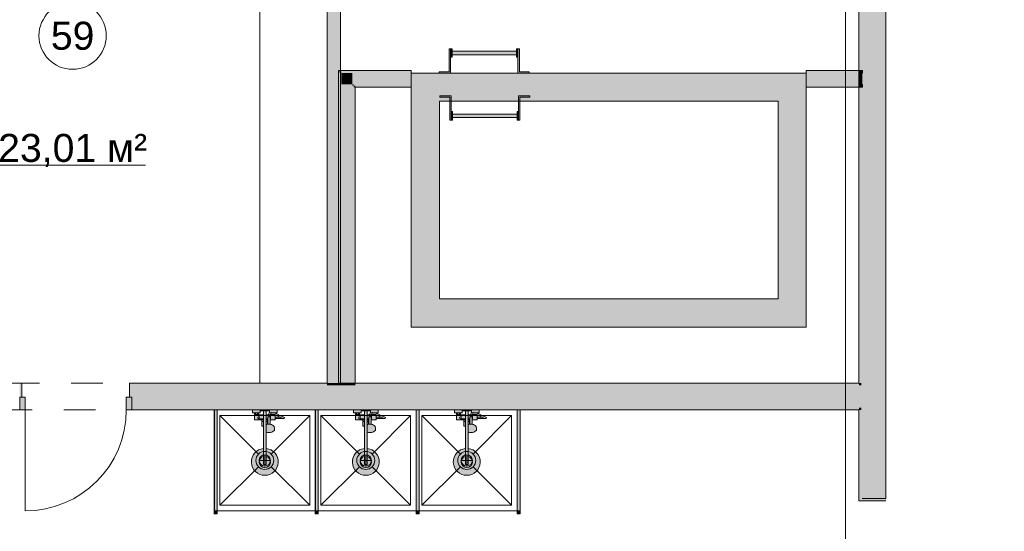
# Model space of a CAD drawing. Header units: millimetres. Extents: x -14761 to 157739, y -22400 to 107990.
# Tile 143 of 256: x 109640 to 118415, y 19858 to 24422. Entities that reach past the tile are written whole.
import ezdxf

# ---------------------------------------------------------------- set-up
doc = ezdxf.new("R2010")
doc.units = ezdxf.units.MM
doc.header["$MEASUREMENT"] = 0
doc.linetypes.add('Штриховая', pattern=[564.444447, 282.222223, -282.222223])
for name, color, linetype in [('Интерьер - конструкции мебели', 7, 'Continuous'), ('Интерьер - Оборудование', 7, 'Continuous'), ('Интерьер - Сантехника', 7, 'Continuous'), ('Конструктив - стены бассейнов жб нов', 7, 'Continuous'), ('Конструктив - Стены Блок 100 нов', 7, 'Continuous'), ('Конструктив - Стены Блок 200 нов', 7, 'Continuous'), ('Элемент Модели - Зона', 7, 'Continuous'), ('Элемент Модели - Оси', 7, 'Continuous')]:
    doc.layers.add(name, color=color, linetype=linetype)
doc.styles.add('СГЕНЕРИР_СТИЛЬ_1', font='txt')

msp = doc.modelspace()

# ---------------------------------------------------------------- hatches: boundary and pattern name
at = {"layer": 'Интерьер - Оборудование', "linetype": 'Continuous', "lineweight": 0, "true_color": 0xffffff}
for points in [[(113378.8, 23944.7), (113480.4, 23944.7), (113480.4, 24162.8), (113467.7, 24162.8), (113467.7, 23957.4), (113378.8, 23957.4)], [(113480.4, 24162.8), (113480.4, 24086.6), (113493.1, 24086.6), (113493.1, 24162.8)], [(114067.7, 24139.7), (113493.1, 24139.7), (113493.1, 24109.7), (114067.7, 24109.7)], [(114080.4, 24086.6), (114080.4, 24162.8), (114067.7, 24162.8), (114067.7, 24086.6)], [(114080.4, 23944.7), (114182, 23944.7), (114182, 23957.4), (114093.1, 23957.4), (114093.1, 24162.8), (114080.4, 24162.8)], [(113383.5, 23743.3), (113383.5, 23730.6), (113472.4, 23730.6), (113472.4, 23525.2), (113485.1, 23525.2), (113485.1, 23743.3)], [(114085.1, 23743.3), (114085.1, 23525.2), (114097.8, 23525.2), (114097.8, 23730.6), (114186.7, 23730.6), (114186.7, 23743.3)], [(113485.1, 23525.2), (113497.8, 23525.2), (113497.8, 23601.4), (113485.1, 23601.4)], [(114072.4, 23548.3), (114072.4, 23578.3), (113497.8, 23578.3), (113497.8, 23548.3)], [(114085.1, 23601.4), (114072.4, 23601.4), (114072.4, 23525.2), (114085.1, 23525.2)], [(111374.5, 20040.1), (111375, 20040.1), (111375, 20940.1), (111374.5, 20940.1)], [(111399.5, 20040.1), (111399.5, 20940.1), (111399, 20940.1), (111399, 20040.1)], [(112274.5, 20040.1), (112275, 20040.1), (112275, 20940.1), (112274.5, 20940.1)], [(112299.5, 20040.1), (112299.5, 20940.1), (112299, 20940.1), (112299, 20040.1)], [(113174.5, 20040.1), (113175, 20040.1), (113175, 20940.1), (113174.5, 20940.1)], [(113199.5, 20040.1), (113199.5, 20940.1), (113199, 20940.1), (113199, 20040.1)], [(114074.5, 20040.1), (114075, 20040.1), (114075, 20940.1), (114074.5, 20940.1)], [(114099.5, 20040.1), (114099.5, 20940.1), (114099, 20940.1), (114099, 20040.1)]]:
    msp.add_hatch(color=7, dxfattribs=at).paths.add_polyline_path(points)
at = {"layer": 'Интерьер - Оборудование', "linetype": 'Continuous', "lineweight": 0, "true_color": 0x000000}
for points in [[(111399, 20940.1), (111375, 20940.1), (111375, 20040.1), (111399, 20040.1)], [(112299, 20940.1), (112275, 20940.1), (112275, 20040.1), (112299, 20040.1)], [(113199, 20940.1), (113175, 20940.1), (113175, 20040.1), (113199, 20040.1)], [(114099, 20940.1), (114075, 20940.1), (114075, 20040.1), (114099, 20040.1)]]:
    msp.add_hatch(color=18, dxfattribs=at).paths.add_polyline_path(points)
at = {"layer": 'Интерьер - Оборудование', "linetype": 'Continuous', "lineweight": 0, "true_color": 0xe5e5e5}
h = msp.add_hatch(color=254, dxfattribs=at)
h.paths.add_polyline_path([(111812.5, 20596.5, 19.949874), (111836.5, 20596.5), (111836.5, 20743.1), (111848.6, 20740.2), (111861.5, 20739.2), (111874.5, 20740.2), (111886.5, 20743.1), (111896.9, 20747.6), (111904.8, 20753.6), (111909.8, 20760.5), (111911.5, 20767.9), (111911.5, 20778.6), (111911, 20781.7), (111909.3, 20789.1), (111907.9, 20791.8), (111903.1, 20798.5), (111901, 20800.3), (111893.8, 20805.7), (111884.3, 20809.9), (111879.2, 20811.3), (111872.5, 20812.8), (111872, 20831), (111871.8, 20852.1), (111917.5, 20852.1), (111917.5, 20863.6), (111993.5, 20863.6, 0.853753), (111995.5, 20876.3), (111982.7, 20880.5), (111963.5, 20888.8), (111936.8, 20904), (111917.5, 20910.8), (111917.5, 20914.1), (111933.5, 20914.1), (111933.5, 20940.1), (111865.5, 20940.1), (111865.5, 20916.9), (111864.9, 20916.6), (111863.9, 20915.9), (111863, 20915), (111862.3, 20913.9), (111855, 20896.1), (111836.5, 20896.1), (111836.5, 20932.1), (111864.5, 20932.1), (111864.5, 20940.1), (111784.5, 20940.1), (111784.5, 20932.1), (111812.5, 20932.1), (111812.5, 20896.1), (111774.5, 20896.1), (111774.5, 20892.1), (111763.5, 20892.1), (111763.5, 20900.1), (111767.5, 20900.1), (111767.5, 20914.1), (111783.5, 20914.1), (111783.5, 20940.1), (111715.5, 20940.1), (111715.5, 20914.1), (111731.5, 20914.1), (111731.5, 20900.1), (111735.5, 20900.1), (111735.5, 20892.1), (111731.5, 20892.1), (111731.5, 20852.1), (111799.5, 20852.1), (111799.5, 20795.1), (111800.1, 20795.1), (111801.7, 20795.1), (111804.2, 20795.1), (111807.5, 20795.1), (111811.4, 20795.1), (111812.5, 20795.1)])
h.paths.add_polyline_path([(111874.5, 20896.1), (111869, 20896.1), (111872.7, 20905.1), (111881.3, 20906.5), (111881.5, 20906.5), (111881.5, 20900.1), (111885.5, 20900.1), (111885.5, 20892.1), (111874.5, 20892.1)], flags=0)
h.paths.add_polyline_path([(111913.5, 20892.1), (111913.5, 20898.5), (111931.4, 20892.1), (111957.6, 20877.2), (111959, 20876.6), (111917.5, 20876.6), (111917.5, 20892.1)], flags=0)
h = msp.add_hatch(color=254, dxfattribs=at)
h.paths.add_polyline_path([(112712.5, 20596.5, 19.949874), (112736.5, 20596.5), (112736.5, 20743.1), (112748.6, 20740.2), (112761.5, 20739.2), (112774.5, 20740.2), (112786.5, 20743.1), (112796.9, 20747.6), (112804.8, 20753.6), (112809.8, 20760.5), (112811.5, 20767.9), (112811.5, 20778.6), (112811, 20781.7), (112809.3, 20789.1), (112807.9, 20791.8), (112803.1, 20798.5), (112801, 20800.3), (112793.8, 20805.7), (112784.3, 20809.9), (112779.2, 20811.3), (112772.5, 20812.8), (112772, 20831), (112771.8, 20852.1), (112817.5, 20852.1), (112817.5, 20863.6), (112893.5, 20863.6, 0.853753), (112895.5, 20876.3), (112882.7, 20880.5), (112863.5, 20888.8), (112836.8, 20904), (112817.5, 20910.8), (112817.5, 20914.1), (112833.5, 20914.1), (112833.5, 20940.1), (112765.5, 20940.1), (112765.5, 20916.9), (112764.9, 20916.6), (112763.9, 20915.9), (112763, 20915), (112762.3, 20913.9), (112755, 20896.1), (112736.5, 20896.1), (112736.5, 20932.1), (112764.5, 20932.1), (112764.5, 20940.1), (112684.5, 20940.1), (112684.5, 20932.1), (112712.5, 20932.1), (112712.5, 20896.1), (112674.5, 20896.1), (112674.5, 20892.1), (112663.5, 20892.1), (112663.5, 20900.1), (112667.5, 20900.1), (112667.5, 20914.1), (112683.5, 20914.1), (112683.5, 20940.1), (112615.5, 20940.1), (112615.5, 20914.1), (112631.5, 20914.1), (112631.5, 20900.1), (112635.5, 20900.1), (112635.5, 20892.1), (112631.5, 20892.1), (112631.5, 20852.1), (112699.5, 20852.1), (112699.5, 20795.1), (112700.1, 20795.1), (112701.7, 20795.1), (112704.2, 20795.1), (112707.5, 20795.1), (112711.4, 20795.1), (112712.5, 20795.1)])
h.paths.add_polyline_path([(112774.5, 20896.1), (112769, 20896.1), (112772.7, 20905.1), (112781.3, 20906.5), (112781.5, 20906.5), (112781.5, 20900.1), (112785.5, 20900.1), (112785.5, 20892.1), (112774.5, 20892.1)], flags=0)
h.paths.add_polyline_path([(112813.5, 20892.1), (112813.5, 20898.5), (112831.4, 20892.1), (112857.6, 20877.2), (112859, 20876.6), (112817.5, 20876.6), (112817.5, 20892.1)], flags=0)
h = msp.add_hatch(color=254, dxfattribs=at)
h.paths.add_polyline_path([(113612.5, 20596.5, 19.949874), (113636.5, 20596.5), (113636.5, 20743.1), (113648.6, 20740.2), (113661.5, 20739.2), (113674.5, 20740.2), (113686.5, 20743.1), (113696.9, 20747.6), (113704.8, 20753.6), (113709.8, 20760.5), (113711.5, 20767.9), (113711.5, 20778.6), (113711, 20781.7), (113709.3, 20789.1), (113707.9, 20791.8), (113703.1, 20798.5), (113701, 20800.3), (113693.8, 20805.7), (113684.3, 20809.9), (113679.2, 20811.3), (113672.5, 20812.8), (113672, 20831), (113671.8, 20852.1), (113717.5, 20852.1), (113717.5, 20863.6), (113793.5, 20863.6, 0.853753), (113795.5, 20876.3), (113782.7, 20880.5), (113763.5, 20888.8), (113736.8, 20904), (113717.5, 20910.8), (113717.5, 20914.1), (113733.5, 20914.1), (113733.5, 20940.1), (113665.5, 20940.1), (113665.5, 20916.9), (113664.9, 20916.6), (113663.9, 20915.9), (113663, 20915), (113662.3, 20913.9), (113655, 20896.1), (113636.5, 20896.1), (113636.5, 20932.1), (113664.5, 20932.1), (113664.5, 20940.1), (113584.5, 20940.1), (113584.5, 20932.1), (113612.5, 20932.1), (113612.5, 20896.1), (113574.5, 20896.1), (113574.5, 20892.1), (113563.5, 20892.1), (113563.5, 20900.1), (113567.5, 20900.1), (113567.5, 20914.1), (113583.5, 20914.1), (113583.5, 20940.1), (113515.5, 20940.1), (113515.5, 20914.1), (113531.5, 20914.1), (113531.5, 20900.1), (113535.5, 20900.1), (113535.5, 20892.1), (113531.5, 20892.1), (113531.5, 20852.1), (113599.5, 20852.1), (113599.5, 20795.1), (113600.1, 20795.1), (113601.7, 20795.1), (113604.2, 20795.1), (113607.5, 20795.1), (113611.4, 20795.1), (113612.5, 20795.1)])
h.paths.add_polyline_path([(113674.5, 20896.1), (113669, 20896.1), (113672.7, 20905.1), (113681.3, 20906.5), (113681.5, 20906.5), (113681.5, 20900.1), (113685.5, 20900.1), (113685.5, 20892.1), (113674.5, 20892.1)], flags=0)
h.paths.add_polyline_path([(113713.5, 20892.1), (113713.5, 20898.5), (113731.4, 20892.1), (113757.6, 20877.2), (113759, 20876.6), (113717.5, 20876.6), (113717.5, 20892.1)], flags=0)
at = {"layer": 'Интерьер - Оборудование', "linetype": 'Continuous', "lineweight": 0, "true_color": 0x666666}
for points in [[(111399.5, 20015.1), (111399.5, 20040.1), (111374.5, 20040.1), (111374.5, 20015.1)], [(112299.5, 20015.1), (112299.5, 20040.1), (112274.5, 20040.1), (112274.5, 20015.1)], [(113199.5, 20015.1), (113199.5, 20040.1), (113174.5, 20040.1), (113174.5, 20015.1)], [(114099.5, 20015.1), (114099.5, 20040.1), (114074.5, 20040.1), (114074.5, 20015.1)]]:
    msp.add_hatch(color=251, dxfattribs=at).paths.add_polyline_path(points)
at = {"layer": 'Конструктив - стены бассейнов жб нов', "linetype": 'Continuous', "lineweight": 0, "true_color": 0x555555}
for points in [[(112492.7, 23969.7), (112480.2, 23969.7), (112492.7, 23957.2)], [(112492.7, 23957.2), (112480.2, 23969.7), (112480.2, 23957.2)], [(112480.2, 23957.2), (112480.2, 21185.1), (112492.7, 21185.1), (112492.7, 23957.2)], [(112492.7, 23957.2), (113130.2, 23957.2), (113130.2, 23969.7), (112492.7, 23969.7)], [(112505.2, 23957.2), (112492.7, 23957.2), (112505.2, 23944.7)], [(112492.7, 23944.7), (112505.2, 23944.7), (112492.7, 23957.2)], [(112505.2, 23944.7), (113130.2, 23944.7), (113130.2, 23957.2), (112505.2, 23957.2)], [(117115, 23969.7), (116650, 23969.7), (116650, 23957.2), (117115, 23957.2)], [(117115, 23957.2), (116650, 23957.2), (116650, 23944.7), (117115, 23944.7)], [(117115, 23969.7), (117115, 23957.2), (117120, 23957.2), (117120, 23969.7)], [(117115, 23957.2), (117115, 23944.7), (117120, 23944.7), (117120, 23957.2)], [(117150, 23969.7), (117120, 23969.7), (117120, 23957.2), (117150, 23957.2)], [(117150, 23957.2), (117120, 23957.2), (117120, 23944.7), (117150, 23944.7)], [(112492.7, 21185.1), (112505.2, 21185.1), (112505.2, 23944.7), (112492.7, 23944.7)], [(112605.2, 23944.7), (112505.2, 23944.7), (112605.2, 23844.7)], [(112605.2, 23844.7), (112505.2, 23944.7), (112505.2, 23844.7)], [(112605.2, 23844.7), (113130.2, 23844.7), (113130.2, 23944.7), (112605.2, 23944.7)], [(117115, 23944.7), (116650, 23944.7), (116650, 23844.7), (117115, 23844.7)], [(117115, 23944.7), (117115, 23844.7), (117120, 23844.7), (117120, 23944.7)], [(117150, 23944.7), (117120, 23944.7), (117120, 23844.7), (117150, 23844.7)], [(112505.2, 23844.7), (112505.2, 21185.1), (112605.2, 21185.1), (112605.2, 23844.7)], [(112617.7, 23844.7), (112605.2, 23844.7), (112617.7, 23832.2)], [(112617.7, 23832.2), (112605.2, 23844.7), (112605.2, 23832.2)], [(112605.2, 23832.2), (112605.2, 21185.1), (112617.7, 21185.1), (112617.7, 23832.2)], [(112617.7, 23832.2), (113130.2, 23832.2), (113130.2, 23844.7), (112617.7, 23844.7)], [(112630.2, 23832.2), (112617.7, 23832.2), (112630.2, 23819.7)], [(112630.2, 23819.7), (112617.7, 23832.2), (112617.7, 23819.7)], [(112617.7, 23819.7), (112617.7, 21185.1), (112630.2, 21185.1), (112630.2, 23819.7)], [(112630.2, 23819.7), (113130.2, 23819.7), (113130.2, 23832.2), (112630.2, 23832.2)], [(116650, 23832.2), (117115, 23832.2), (117115, 23844.7), (116650, 23844.7)], [(116650, 23819.7), (117115, 23819.7), (117115, 23832.2), (116650, 23832.2)], [(117115, 23844.7), (117115, 23832.2), (117120, 23832.2), (117120, 23844.7)], [(117115, 23832.2), (117115, 23819.7), (117120, 23819.7), (117120, 23832.2)], [(117120, 23832.2), (117150, 23832.2), (117150, 23844.7), (117120, 23844.7)], [(117120, 23819.7), (117150, 23819.7), (117150, 23832.2), (117120, 23832.2)], [(112480.2, 21160.1), (112492.7, 21160.1), (112492.7, 21180.1), (112480.2, 21180.1)], [(112492.7, 21160.1), (112505.2, 21160.1), (112505.2, 21180.1), (112492.7, 21180.1)], [(112605.2, 21185.1), (112505.2, 21185.1), (112505.2, 21180.1), (112605.2, 21180.1)], [(112505.2, 21160.1), (112605.2, 21160.1), (112605.2, 21180.1), (112505.2, 21180.1)], [(112617.7, 21185.1), (112605.2, 21185.1), (112605.2, 21180.1), (112617.7, 21180.1)], [(112605.2, 21160.1), (112617.7, 21160.1), (112617.7, 21180.1), (112605.2, 21180.1)], [(112630.2, 21185.1), (112617.7, 21185.1), (112617.7, 21180.1), (112630.2, 21180.1)], [(112617.7, 21160.1), (112630.2, 21160.1), (112630.2, 21180.1), (112617.7, 21180.1)]]:
    msp.add_hatch(color=251, dxfattribs=at).paths.add_polyline_path(points)
at = {"layer": 'Конструктив - стены бассейнов жб нов', "linetype": 'Continuous', "lineweight": 0, "true_color": 0x606060}
for points in [[(113130.2, 23694.7), (113380.2, 23694.7), (113130.2, 23944.7)], [(113380.2, 23944.7), (113130.2, 23944.7), (113380.2, 23694.7)], [(113380.2, 23694.7), (116400, 23694.7), (116400, 23944.7), (113380.2, 23944.7)], [(116400, 23694.7), (116650, 23694.7), (116650, 23944.7)], [(116400, 23694.7), (116650, 23944.7), (116400, 23944.7)], [(113130.2, 23694.7), (113130.2, 21930.1), (113380.2, 21930.1), (113380.2, 23694.7)], [(116400, 23694.7), (116400, 21930.1), (116650, 21930.1), (116650, 23694.7)], [(113380.2, 21930.1), (113130.2, 21680.1), (113380.2, 21680.1)], [(113380.2, 21930.1), (113130.2, 21930.1), (113130.2, 21680.1)], [(116400, 21930.1), (113380.2, 21930.1), (113380.2, 21680.1), (116400, 21680.1)], [(116400, 21930.1), (116650, 21680.1), (116650, 21930.1)], [(116400, 21680.1), (116650, 21680.1), (116400, 21930.1)]]:
    msp.add_hatch(color=251, dxfattribs=at).paths.add_polyline_path(points)
at = {"layer": 'Конструктив - Стены Блок 100 нов', "linetype": 'Continuous', "lineweight": 0, "true_color": 0x000000}
for points in [[(112500, 23974.7), (112500, 27370), (112490, 27370), (112490, 23974.7)], [(112380, 26340), (112380, 21180.1), (112390, 21180.1), (112390, 26340)], [(112390, 26350), (112390, 21180.1), (112490, 21180.1), (112490, 26350)], [(112490, 23969.7), (112490, 21180.1), (112500, 21180.1), (112500, 23969.7)], [(112390, 21160.1), (112480.2, 21160.1), (112480.2, 21180.1), (112390, 21180.1)]]:
    msp.add_hatch(color=18, dxfattribs=at).paths.add_polyline_path(points)
at = {"layer": 'Конструктив - Стены Блок 200 нов', "linetype": 'Continuous', "lineweight": 0, "true_color": 0x000000}
for points in [[(117350, 27050), (117340, 27050), (117340, 26950), (117350, 26950), (117350, 26250), (117340, 26250), (117340, 20150.1), (117360, 20150.1), (117360, 32800), (117340, 32800), (117340, 27750), (117350, 27750)], [(117120, 21180.1), (117140, 21180.1), (117140, 26250), (117120, 26250)], [(117140, 21160.1), (117340, 21160.1), (117340, 26250), (117140, 26250)], [(109640.2, 21180.1), (109640.2, 21160.1), (109640.2, 21055.1), (109660.2, 21055.1), (109660.2, 21180.1)], [(110620.2, 21180.1), (110620.2, 21055.1), (110640.2, 21055.1), (110640.2, 21160.1), (110640.2, 21180.1)], [(110640.2, 21180.1), (110640.2, 21160.1), (112380, 21160.1), (112380, 21180.1)], [(110640.2, 20960.1), (112390, 20960.1), (112390, 21160.1), (110640.2, 21160.1), (110640.2, 21055.1)], [(112380, 21160.1), (112390, 21160.1), (112390, 21180.1), (112380, 21180.1)], [(112390, 20960.1), (112490, 20960.1), (112490, 21160.1), (112390, 21160.1)], [(112490, 20960.1), (117120, 20960.1), (117120, 21160.1), (112490, 21160.1)], [(112630.2, 21160.1), (117120, 21160.1), (117120, 21180.1), (112630.2, 21180.1)], [(117120, 21180.1), (117120, 21160.1), (117140, 21160.1), (117140, 21180.1)], [(117120, 21160.1), (117120, 20960.1), (117140, 20960.1), (117140, 21160.1)], [(117140, 21160.1), (117140, 20960.1), (117340, 20960.1), (117340, 21160.1)], [(117120, 20960.1), (110640.2, 20960.1), (110640.2, 20940.1), (117120, 20940.1)], [(117120, 20960.1), (117120, 20940.1), (117140, 20940.1), (117140, 20960.1)], [(117120, 20940.1), (117120, 20150.1), (117140, 20150.1), (117140, 20940.1)], [(117140, 20960.1), (117140, 20150.1), (117340, 20150.1), (117340, 20960.1)], [(117120, 20150.1), (117120, 20130.1), (117360, 20130.1), (117360, 20150.1), (117140, 20150.1)], [(117140, 20125.1), (117340, 20125.1), (117340, 20130.1), (117140, 20130.1)]]:
    msp.add_hatch(color=18, dxfattribs=at).paths.add_polyline_path(points)
at = {"layer": 'Конструктив - Стены Блок 200 нов', "linetype": 'Continuous', "lineweight": 0, "true_color": 0x7f7f7f}
for points in [[(109640.2, 20940.1), (109690.2, 20940.1), (109690.2, 21055.1), (109640.2, 21055.1)], [(110640.2, 21055.1), (110590.2, 21055.1), (110590.2, 20940.1), (110640.2, 20940.1)]]:
    msp.add_hatch(color=8, dxfattribs=at).paths.add_polyline_path(points)

# ---------------------------------------------------------------- linework, layer by layer
at = {"layer": 'Интерьер - конструкции мебели', "color": 7, "linetype": 'Continuous', "lineweight": 15, "flags": 128}
msp.add_lwpolyline([(107900, 26340), (107900, 22780.1), (108500.3, 22780.1), (108500.3, 25740.2), (111780, 25740.2), (111780, 21180.1), (112380, 21180.1), (112380, 26340)], close=True, dxfattribs=at)
at = {"layer": 'Интерьер - Оборудование', "color": 7, "linetype": 'Continuous', "lineweight": 15}
for p, q in [((111374.5, 20040.1), (111374.5, 20940.1)), ((111374.5, 20940.1), (111375, 20940.1)), ((111399.5, 20940.1), (111399, 20940.1)), ((111399.5, 20040.1), (111399.5, 20940.1)), ((111731.5, 20914.1), (111767.5, 20914.1)), ((111735.5, 20900.1), (111763.5, 20900.1)), ((111735.5, 20892.1), (111763.5, 20892.1)), ((111740.5, 20914.1), (111740.5, 20900.1)), ((111758.5, 20914.1), (111758.5, 20900.1)), ((111774.5, 20892.1), (111774.5, 20860.1)), ((111812.5, 20932.1), (111836.5, 20932.1)), ((111812.5, 20896.1), (111812.5, 20795.1)), ((111836.5, 20743.1), (111836.5, 20896.1)), ((111869, 20896.1), (111855.1, 20896.1)), ((111866.1, 20917.1), (111865.5, 20916.9)), ((111867.3, 20917.4), (111866.1, 20917.1)), ((111880.5, 20919.6), (111867.3, 20917.4)), ((111874.5, 20860.1), (111874.5, 20892.1)), ((111874.5, 20888.1), (111874.5, 20890.8)), ((111874.5, 20885), (111874.5, 20888.1)), ((111874.5, 20881.6), (111874.5, 20885)), ((111881.7, 20919.6), (111880.5, 20919.6)), ((111882.9, 20906.2), (111881.3, 20906.5)), ((111886.2, 20918.8), (111881.7, 20919.6)), ((111902, 20902.6), (111882.9, 20906.2)), ((111885.5, 20900.1), (111890.5, 20900.1)), ((111913.5, 20892.1), (111885.5, 20892.1)), ((111905.5, 20915.1), (111886.2, 20918.8)), ((111890.5, 20904.8), (111890.5, 20900.1)), ((111890.5, 20900.1), (111908.5, 20900.1)), ((111913.5, 20898.5), (111902, 20902.6)), ((111917.5, 20910.8), (111905.5, 20915.1)), ((111906.7, 20914.6), (111906.6, 20914.6)), ((111908.2, 20914.1), (111917.5, 20914.1)), ((111908.5, 20900.2), (111908.5, 20900.1)), ((111908.5, 20900.1), (111908.9, 20900.1)), ((112274.5, 20040.1), (112274.5, 20940.1)), ((112274.5, 20940.1), (112275, 20940.1)), ((112299.5, 20940.1), (112299, 20940.1)), ((112299.5, 20040.1), (112299.5, 20940.1)), ((112631.5, 20914.1), (112667.5, 20914.1)), ((112635.5, 20900.1), (112663.5, 20900.1)), ((112635.5, 20892.1), (112663.5, 20892.1)), ((112640.5, 20914.1), (112640.5, 20900.1)), ((112658.5, 20914.1), (112658.5, 20900.1)), ((112674.5, 20892.1), (112674.5, 20860.1)), ((112712.5, 20932.1), (112736.5, 20932.1)), ((112712.5, 20896.1), (112712.5, 20795.1)), ((112736.5, 20743.1), (112736.5, 20896.1)), ((112769, 20896.1), (112755.1, 20896.1)), ((112766.1, 20917.1), (112765.5, 20916.9)), ((112767.3, 20917.4), (112766.1, 20917.1)), ((112780.5, 20919.6), (112767.3, 20917.4)), ((112774.5, 20860.1), (112774.5, 20892.1)), ((112774.5, 20888.1), (112774.5, 20890.8)), ((112774.5, 20885), (112774.5, 20888.1)), ((112774.5, 20881.6), (112774.5, 20885)), ((112781.7, 20919.6), (112780.5, 20919.6)), ((112782.9, 20906.2), (112781.3, 20906.5)), ((112786.2, 20918.8), (112781.7, 20919.6)), ((112802, 20902.6), (112782.9, 20906.2)), ((112785.5, 20900.1), (112790.5, 20900.1)), ((112813.5, 20892.1), (112785.5, 20892.1)), ((112805.5, 20915.1), (112786.2, 20918.8)), ((112790.5, 20904.8), (112790.5, 20900.1)), ((112790.5, 20900.1), (112808.5, 20900.1)), ((112813.5, 20898.5), (112802, 20902.6)), ((112817.5, 20910.8), (112805.5, 20915.1)), ((112806.7, 20914.6), (112806.6, 20914.6)), ((112808.2, 20914.1), (112817.5, 20914.1)), ((112808.5, 20900.2), (112808.5, 20900.1)), ((112808.5, 20900.1), (112808.9, 20900.1)), ((113174.5, 20040.1), (113174.5, 20940.1)), ((113174.5, 20940.1), (113175, 20940.1)), ((113199.5, 20940.1), (113199, 20940.1)), ((113199.5, 20040.1), (113199.5, 20940.1)), ((113531.5, 20914.1), (113567.5, 20914.1)), ((113535.5, 20900.1), (113563.5, 20900.1)), ((113535.5, 20892.1), (113563.5, 20892.1)), ((113540.5, 20914.1), (113540.5, 20900.1)), ((113558.5, 20914.1), (113558.5, 20900.1)), ((113574.5, 20892.1), (113574.5, 20860.1)), ((113612.5, 20932.1), (113636.5, 20932.1)), ((113612.5, 20896.1), (113612.5, 20795.1)), ((113636.5, 20743.1), (113636.5, 20896.1)), ((113669, 20896.1), (113655.1, 20896.1)), ((113666.1, 20917.1), (113665.5, 20916.9)), ((113667.3, 20917.4), (113666.1, 20917.1)), ((113680.5, 20919.6), (113667.3, 20917.4)), ((113674.5, 20860.1), (113674.5, 20892.1)), ((113674.5, 20888.1), (113674.5, 20890.8)), ((113674.5, 20885), (113674.5, 20888.1)), ((113674.5, 20881.6), (113674.5, 20885)), ((113681.7, 20919.6), (113680.5, 20919.6)), ((113682.9, 20906.2), (113681.3, 20906.5)), ((113686.2, 20918.8), (113681.7, 20919.6)), ((113702, 20902.6), (113682.9, 20906.2)), ((113685.5, 20900.1), (113690.5, 20900.1)), ((113713.5, 20892.1), (113685.5, 20892.1)), ((113705.5, 20915.1), (113686.2, 20918.8)), ((113690.5, 20904.8), (113690.5, 20900.1)), ((113690.5, 20900.1), (113708.5, 20900.1)), ((113713.5, 20898.5), (113702, 20902.6)), ((113717.5, 20910.8), (113705.5, 20915.1)), ((113706.7, 20914.6), (113706.6, 20914.6)), ((113708.2, 20914.1), (113717.5, 20914.1)), ((113708.5, 20900.2), (113708.5, 20900.1)), ((113708.5, 20900.1), (113708.9, 20900.1)), ((114074.5, 20040.1), (114074.5, 20940.1)), ((114074.5, 20940.1), (114075, 20940.1)), ((114099.5, 20940.1), (114099, 20940.1)), ((114099.5, 20040.1), (114099.5, 20940.1)), ((111774.5, 20860.1), (111812.5, 20860.1)), ((111799.5, 20852.1), (111812.5, 20852.1)), ((111799.5, 20837.1), (111812.5, 20837.1)), ((111851.4, 20860.1), (111836.5, 20860.1)), ((111851.3, 20852.1), (111836.5, 20852.1)), ((111849.5, 20837.1), (111836.5, 20837.1)), ((111836.5, 20811.8), (111836.6, 20811.8)), ((111838.7, 20809.9), (111836.5, 20808.9)), ((111836.6, 20797.7), (111836.5, 20797.8)), ((111843.9, 20811.3), (111838.7, 20809.9)), ((111852.4, 20813.3), (111843.9, 20811.3)), ((111849.5, 20852.1), (111849.5, 20812.6)), ((111850.5, 20812.8), (111851, 20831)), ((111851, 20831), (111851.5, 20873.3)), ((111851.5, 20873.3), (111851.8, 20874.9)), ((111851.8, 20874.9), (111852.5, 20876.5)), ((111861.5, 20814), (111852.4, 20813.3)), ((111852.5, 20876.5), (111853.6, 20877.8)), ((111853.6, 20877.8), (111855, 20878.8)), ((111855, 20878.8), (111856.5, 20879.3)), ((111858.9, 20880.5), (111856.5, 20879.4)), ((111856.5, 20879.4), (111856.5, 20879.3)), ((111856.5, 20879.3), (111856.7, 20879.4)), ((111856.7, 20879.4), (111858.5, 20879.6)), ((111858.5, 20879.6), (111864.5, 20879.6)), ((111861.5, 20880.9), (111858.9, 20880.5)), ((111864.1, 20880.5), (111861.5, 20880.9)), ((111870.7, 20813.3), (111861.5, 20814)), ((111866.5, 20879.4), (111864.1, 20880.5)), ((111864.5, 20879.6), (111866.3, 20879.4)), ((111866.3, 20879.4), (111866.5, 20879.3)), ((111866.5, 20879.4), (111866.5, 20879.3)), ((111866.5, 20879.3), (111868, 20878.8)), ((111868, 20878.8), (111869.5, 20877.8)), ((111869.5, 20877.8), (111870.6, 20876.5)), ((111870.6, 20876.5), (111871.3, 20874.9)), ((111872.5, 20812.8), (111870.7, 20813.3)), ((111871.3, 20874.9), (111871.5, 20873.3)), ((111871.8, 20852.1), (111871.5, 20873.3)), ((111874.5, 20860.1), (111871.7, 20860.1)), ((111917.5, 20876.6), (111917.5, 20863.6)), ((111978, 20868.4), (111959, 20876.6)), ((111991.5, 20863.9), (111978, 20868.4)), ((111991.5, 20863.9), (111993.5, 20863.6)), ((112674.5, 20860.1), (112712.5, 20860.1)), ((112699.5, 20852.1), (112712.5, 20852.1)), ((112699.5, 20837.1), (112712.5, 20837.1)), ((112751.4, 20860.1), (112736.5, 20860.1)), ((112751.3, 20852.1), (112736.5, 20852.1)), ((112749.5, 20837.1), (112736.5, 20837.1)), ((112736.5, 20811.8), (112736.6, 20811.8)), ((112738.7, 20809.9), (112736.5, 20808.9)), ((112736.6, 20797.7), (112736.5, 20797.8)), ((112743.9, 20811.3), (112738.7, 20809.9)), ((112752.4, 20813.3), (112743.9, 20811.3)), ((112749.5, 20852.1), (112749.5, 20812.6)), ((112750.5, 20812.8), (112751, 20831)), ((112751, 20831), (112751.5, 20873.3)), ((112751.5, 20873.3), (112751.8, 20874.9)), ((112751.8, 20874.9), (112752.5, 20876.5)), ((112761.5, 20814), (112752.4, 20813.3)), ((112752.5, 20876.5), (112753.6, 20877.8)), ((112753.6, 20877.8), (112755, 20878.8)), ((112755, 20878.8), (112756.5, 20879.3)), ((112758.9, 20880.5), (112756.5, 20879.4)), ((112756.5, 20879.4), (112756.5, 20879.3)), ((112756.5, 20879.3), (112756.7, 20879.4)), ((112756.7, 20879.4), (112758.5, 20879.6)), ((112758.5, 20879.6), (112764.5, 20879.6)), ((112761.5, 20880.9), (112758.9, 20880.5)), ((112764.1, 20880.5), (112761.5, 20880.9)), ((112770.7, 20813.3), (112761.5, 20814)), ((112766.5, 20879.4), (112764.1, 20880.5)), ((112764.5, 20879.6), (112766.3, 20879.4)), ((112766.3, 20879.4), (112766.5, 20879.3)), ((112766.5, 20879.4), (112766.5, 20879.3)), ((112766.5, 20879.3), (112768, 20878.8)), ((112768, 20878.8), (112769.5, 20877.8)), ((112769.5, 20877.8), (112770.6, 20876.5)), ((112770.6, 20876.5), (112771.3, 20874.9)), ((112772.5, 20812.8), (112770.7, 20813.3)), ((112771.3, 20874.9), (112771.5, 20873.3)), ((112771.8, 20852.1), (112771.5, 20873.3)), ((112774.5, 20860.1), (112771.7, 20860.1)), ((112817.5, 20876.6), (112817.5, 20863.6)), ((112878, 20868.4), (112859, 20876.6)), ((112891.5, 20863.9), (112878, 20868.4)), ((112891.5, 20863.9), (112893.5, 20863.6)), ((113574.5, 20860.1), (113612.5, 20860.1)), ((113599.5, 20852.1), (113612.5, 20852.1)), ((113599.5, 20837.1), (113612.5, 20837.1)), ((113651.4, 20860.1), (113636.5, 20860.1)), ((113651.3, 20852.1), (113636.5, 20852.1)), ((113649.5, 20837.1), (113636.5, 20837.1)), ((113636.5, 20811.8), (113636.6, 20811.8)), ((113638.7, 20809.9), (113636.5, 20808.9)), ((113636.6, 20797.7), (113636.5, 20797.8)), ((113643.9, 20811.3), (113638.7, 20809.9)), ((113652.4, 20813.3), (113643.9, 20811.3)), ((113649.5, 20852.1), (113649.5, 20812.6)), ((113650.5, 20812.8), (113651, 20831)), ((113651, 20831), (113651.5, 20873.3)), ((113651.5, 20873.3), (113651.8, 20874.9)), ((113651.8, 20874.9), (113652.5, 20876.5)), ((113661.5, 20814), (113652.4, 20813.3)), ((113652.5, 20876.5), (113653.6, 20877.8)), ((113653.6, 20877.8), (113655, 20878.8)), ((113655, 20878.8), (113656.5, 20879.3)), ((113658.9, 20880.5), (113656.5, 20879.4)), ((113656.5, 20879.4), (113656.5, 20879.3)), ((113656.5, 20879.3), (113656.7, 20879.4)), ((113656.7, 20879.4), (113658.5, 20879.6)), ((113658.5, 20879.6), (113664.5, 20879.6)), ((113661.5, 20880.9), (113658.9, 20880.5)), ((113664.1, 20880.5), (113661.5, 20880.9)), ((113670.7, 20813.3), (113661.5, 20814)), ((113666.5, 20879.4), (113664.1, 20880.5)), ((113664.5, 20879.6), (113666.3, 20879.4)), ((113666.3, 20879.4), (113666.5, 20879.3)), ((113666.5, 20879.4), (113666.5, 20879.3)), ((113666.5, 20879.3), (113668, 20878.8)), ((113668, 20878.8), (113669.5, 20877.8)), ((113669.5, 20877.8), (113670.6, 20876.5)), ((113670.6, 20876.5), (113671.3, 20874.9)), ((113672.5, 20812.8), (113670.7, 20813.3)), ((113671.3, 20874.9), (113671.5, 20873.3)), ((113671.8, 20852.1), (113671.5, 20873.3)), ((113674.5, 20860.1), (113671.7, 20860.1)), ((113717.5, 20876.6), (113717.5, 20863.6)), ((113778, 20868.4), (113759, 20876.6)), ((113791.5, 20863.9), (113778, 20868.4)), ((113791.5, 20863.9), (113793.5, 20863.6)), ((111812.5, 20596.5), (111812.5, 20455.1)), ((111836.5, 20596.5), (111836.5, 20455.1)), ((112712.5, 20596.5), (112712.5, 20455.1)), ((112736.5, 20596.5), (112736.5, 20455.1)), ((113612.5, 20596.5), (113612.5, 20455.1)), ((113636.5, 20596.5), (113636.5, 20455.1)), ((111812.5, 20455.1), (111836.5, 20455.1)), ((112712.5, 20455.1), (112736.5, 20455.1)), ((113612.5, 20455.1), (113636.5, 20455.1)), ((111375, 20040.1), (111374.5, 20040.1)), ((111399, 20040.1), (111399.5, 20040.1)), ((112275, 20040.1), (112274.5, 20040.1)), ((112299, 20040.1), (112299.5, 20040.1)), ((113175, 20040.1), (113174.5, 20040.1)), ((113199, 20040.1), (113199.5, 20040.1)), ((114075, 20040.1), (114074.5, 20040.1)), ((114099, 20040.1), (114099.5, 20040.1))]:
    msp.add_line(p, q, dxfattribs=at)
at = {"layer": 'Интерьер - Оборудование', "color": 7, "linetype": 'Continuous', "lineweight": 15, "flags": 128}
for points in [[(113378.8, 23944.7), (113378.8, 23957.4), (113467.7, 23957.4), (113467.7, 24162.8), (113480.4, 24162.8), (113480.4, 23944.7)], [(113480.4, 24162.8), (113493.1, 24162.8), (113493.1, 24086.6), (113480.4, 24086.6)], [(114067.7, 24139.7), (114067.7, 24109.7), (113493.1, 24109.7), (113493.1, 24139.7)], [(114080.4, 24086.6), (114067.7, 24086.6), (114067.7, 24162.8), (114080.4, 24162.8)], [(114080.4, 23944.7), (114080.4, 24162.8), (114093.1, 24162.8), (114093.1, 23957.4), (114182, 23957.4), (114182, 23944.7)], [(113383.5, 23743.3), (113383.5, 23730.6), (113472.4, 23730.6), (113472.4, 23525.2), (113485.1, 23525.2), (113485.1, 23743.3)], [(114085.1, 23743.3), (114085.1, 23525.2), (114097.8, 23525.2), (114097.8, 23730.6), (114186.7, 23730.6), (114186.7, 23743.3)], [(113485.1, 23525.2), (113497.8, 23525.2), (113497.8, 23601.4), (113485.1, 23601.4)], [(114072.4, 23548.3), (114072.4, 23578.3), (113497.8, 23578.3), (113497.8, 23548.3)], [(114085.1, 23601.4), (114072.4, 23601.4), (114072.4, 23525.2), (114085.1, 23525.2)], [(111399, 20940.1), (111375, 20940.1), (111375, 20040.1), (111399, 20040.1)], [(111874.5, 20896.1), (111869, 20896.1), (111872.7, 20905.1), (111881.3, 20906.5), (111881.5, 20906.5), (111881.5, 20900.1), (111885.5, 20900.1), (111885.5, 20892.1), (111874.5, 20892.1)], [(111913.5, 20892.1), (111913.5, 20898.5), (111931.4, 20892.1), (111957.6, 20877.2), (111959, 20876.6), (111917.5, 20876.6), (111917.5, 20892.1)], [(112299, 20940.1), (112275, 20940.1), (112275, 20040.1), (112299, 20040.1)], [(112774.5, 20896.1), (112769, 20896.1), (112772.7, 20905.1), (112781.3, 20906.5), (112781.5, 20906.5), (112781.5, 20900.1), (112785.5, 20900.1), (112785.5, 20892.1), (112774.5, 20892.1)], [(112813.5, 20892.1), (112813.5, 20898.5), (112831.4, 20892.1), (112857.6, 20877.2), (112859, 20876.6), (112817.5, 20876.6), (112817.5, 20892.1)], [(113199, 20940.1), (113175, 20940.1), (113175, 20040.1), (113199, 20040.1)], [(113674.5, 20896.1), (113669, 20896.1), (113672.7, 20905.1), (113681.3, 20906.5), (113681.5, 20906.5), (113681.5, 20900.1), (113685.5, 20900.1), (113685.5, 20892.1), (113674.5, 20892.1)], [(113713.5, 20892.1), (113713.5, 20898.5), (113731.4, 20892.1), (113757.6, 20877.2), (113759, 20876.6), (113717.5, 20876.6), (113717.5, 20892.1)], [(114099, 20940.1), (114075, 20940.1), (114075, 20040.1), (114099, 20040.1)], [(111399.5, 20015.1), (111399.5, 20040.1), (111374.5, 20040.1), (111374.5, 20015.1)], [(112299.5, 20015.1), (112299.5, 20040.1), (112274.5, 20040.1), (112274.5, 20015.1)], [(113199.5, 20015.1), (113199.5, 20040.1), (113174.5, 20040.1), (113174.5, 20015.1)], [(114099.5, 20015.1), (114099.5, 20040.1), (114074.5, 20040.1), (114074.5, 20015.1)]]:
    msp.add_lwpolyline(points, close=True, dxfattribs=at)
for points in [[(111812.5, 20596.5, 19.949874), (111836.5, 20596.5), (111836.5, 20743.1), (111848.6, 20740.2), (111861.5, 20739.2), (111874.5, 20740.2), (111886.5, 20743.1), (111896.9, 20747.6), (111904.8, 20753.6), (111909.8, 20760.5), (111911.5, 20767.9), (111911.5, 20778.6), (111911, 20781.7), (111909.3, 20789.1), (111907.9, 20791.8), (111903.1, 20798.5), (111901, 20800.3), (111893.8, 20805.7), (111884.3, 20809.9), (111879.2, 20811.3), (111872.5, 20812.8), (111872, 20831), (111871.8, 20852.1), (111917.5, 20852.1), (111917.5, 20863.6), (111993.5, 20863.6, 0.853753), (111995.5, 20876.3), (111982.7, 20880.5), (111963.5, 20888.8), (111936.8, 20904), (111917.5, 20910.8), (111917.5, 20914.1), (111933.5, 20914.1), (111933.5, 20940.1), (111865.5, 20940.1), (111865.5, 20916.9), (111864.9, 20916.6), (111863.9, 20915.9), (111863, 20915), (111862.3, 20913.9), (111855, 20896.1), (111836.5, 20896.1), (111836.5, 20932.1), (111864.5, 20932.1), (111864.5, 20940.1), (111784.5, 20940.1), (111784.5, 20932.1), (111812.5, 20932.1), (111812.5, 20896.1), (111774.5, 20896.1), (111774.5, 20892.1), (111763.5, 20892.1), (111763.5, 20900.1), (111767.5, 20900.1), (111767.5, 20914.1), (111783.5, 20914.1), (111783.5, 20940.1), (111715.5, 20940.1), (111715.5, 20914.1), (111731.5, 20914.1), (111731.5, 20900.1), (111735.5, 20900.1), (111735.5, 20892.1), (111731.5, 20892.1), (111731.5, 20852.1), (111799.5, 20852.1), (111799.5, 20795.1), (111800.1, 20795.1), (111801.7, 20795.1), (111804.2, 20795.1), (111807.5, 20795.1), (111811.4, 20795.1), (111812.5, 20795.1)], [(112712.5, 20596.5, 19.949874), (112736.5, 20596.5), (112736.5, 20743.1), (112748.6, 20740.2), (112761.5, 20739.2), (112774.5, 20740.2), (112786.5, 20743.1), (112796.9, 20747.6), (112804.8, 20753.6), (112809.8, 20760.5), (112811.5, 20767.9), (112811.5, 20778.6), (112811, 20781.7), (112809.3, 20789.1), (112807.9, 20791.8), (112803.1, 20798.5), (112801, 20800.3), (112793.8, 20805.7), (112784.3, 20809.9), (112779.2, 20811.3), (112772.5, 20812.8), (112772, 20831), (112771.8, 20852.1), (112817.5, 20852.1), (112817.5, 20863.6), (112893.5, 20863.6, 0.853753), (112895.5, 20876.3), (112882.7, 20880.5), (112863.5, 20888.8), (112836.8, 20904), (112817.5, 20910.8), (112817.5, 20914.1), (112833.5, 20914.1), (112833.5, 20940.1), (112765.5, 20940.1), (112765.5, 20916.9), (112764.9, 20916.6), (112763.9, 20915.9), (112763, 20915), (112762.3, 20913.9), (112755, 20896.1), (112736.5, 20896.1), (112736.5, 20932.1), (112764.5, 20932.1), (112764.5, 20940.1), (112684.5, 20940.1), (112684.5, 20932.1), (112712.5, 20932.1), (112712.5, 20896.1), (112674.5, 20896.1), (112674.5, 20892.1), (112663.5, 20892.1), (112663.5, 20900.1), (112667.5, 20900.1), (112667.5, 20914.1), (112683.5, 20914.1), (112683.5, 20940.1), (112615.5, 20940.1), (112615.5, 20914.1), (112631.5, 20914.1), (112631.5, 20900.1), (112635.5, 20900.1), (112635.5, 20892.1), (112631.5, 20892.1), (112631.5, 20852.1), (112699.5, 20852.1), (112699.5, 20795.1), (112700.1, 20795.1), (112701.7, 20795.1), (112704.2, 20795.1), (112707.5, 20795.1), (112711.4, 20795.1), (112712.5, 20795.1)], [(113612.5, 20596.5, 19.949874), (113636.5, 20596.5), (113636.5, 20743.1), (113648.6, 20740.2), (113661.5, 20739.2), (113674.5, 20740.2), (113686.5, 20743.1), (113696.9, 20747.6), (113704.8, 20753.6), (113709.8, 20760.5), (113711.5, 20767.9), (113711.5, 20778.6), (113711, 20781.7), (113709.3, 20789.1), (113707.9, 20791.8), (113703.1, 20798.5), (113701, 20800.3), (113693.8, 20805.7), (113684.3, 20809.9), (113679.2, 20811.3), (113672.5, 20812.8), (113672, 20831), (113671.8, 20852.1), (113717.5, 20852.1), (113717.5, 20863.6), (113793.5, 20863.6, 0.853753), (113795.5, 20876.3), (113782.7, 20880.5), (113763.5, 20888.8), (113736.8, 20904), (113717.5, 20910.8), (113717.5, 20914.1), (113733.5, 20914.1), (113733.5, 20940.1), (113665.5, 20940.1), (113665.5, 20916.9), (113664.9, 20916.6), (113663.9, 20915.9), (113663, 20915), (113662.3, 20913.9), (113655, 20896.1), (113636.5, 20896.1), (113636.5, 20932.1), (113664.5, 20932.1), (113664.5, 20940.1), (113584.5, 20940.1), (113584.5, 20932.1), (113612.5, 20932.1), (113612.5, 20896.1), (113574.5, 20896.1), (113574.5, 20892.1), (113563.5, 20892.1), (113563.5, 20900.1), (113567.5, 20900.1), (113567.5, 20914.1), (113583.5, 20914.1), (113583.5, 20940.1), (113515.5, 20940.1), (113515.5, 20914.1), (113531.5, 20914.1), (113531.5, 20900.1), (113535.5, 20900.1), (113535.5, 20892.1), (113531.5, 20892.1), (113531.5, 20852.1), (113599.5, 20852.1), (113599.5, 20795.1), (113600.1, 20795.1), (113601.7, 20795.1), (113604.2, 20795.1), (113607.5, 20795.1), (113611.4, 20795.1), (113612.5, 20795.1)]]:
    msp.add_lwpolyline(points, format="xyb", close=True, dxfattribs=at)
at = {"layer": 'Интерьер - Оборудование', "color": 7, "linetype": 'Continuous', "lineweight": 15}
for centre, radius, start, end in [((111770, 20870.1), 9, 60, 300), ((112670, 20870.1), 9, 60, 300), ((113570, 20870.1), 9, 60, 300), ((111824.5, 20477.1), 50, 103.88654, 76.11346), ((112724.5, 20477.1), 50, 103.88654, 76.11346), ((113624.5, 20477.1), 50, 103.88654, 76.11346)]:
    msp.add_arc(centre, radius, start, end, dxfattribs=at)
at = {"layer": 'Интерьер - Сантехника', "color": 7, "linetype": 'Continuous', "lineweight": 15}
for p, q in [((111424.5, 20890.1), (111424.5, 20090.1)), ((112224.5, 20890.1), (111424.5, 20890.1)), ((111424.5, 20890.1), (111768, 20546.7)), ((112224.5, 20890.1), (111881.1, 20546.7)), ((112224.5, 20090.1), (112224.5, 20890.1)), ((112324.5, 20890.1), (112324.5, 20090.1)), ((113124.5, 20890.1), (112324.5, 20890.1)), ((112324.5, 20890.1), (112668, 20546.7)), ((113124.5, 20890.1), (112781.1, 20546.7)), ((113124.5, 20090.1), (113124.5, 20890.1)), ((113224.5, 20890.1), (113224.5, 20090.1)), ((114024.5, 20890.1), (113224.5, 20890.1)), ((113224.5, 20890.1), (113568, 20546.7)), ((114024.5, 20890.1), (113681.1, 20546.7)), ((114024.5, 20090.1), (114024.5, 20890.1)), ((111824.5, 20440.1), (111824.5, 20540.1)), ((112724.5, 20440.1), (112724.5, 20540.1)), ((113624.5, 20440.1), (113624.5, 20540.1)), ((111774.5, 20490.1), (111874.5, 20490.1)), ((112674.5, 20490.1), (112774.5, 20490.1)), ((113574.5, 20490.1), (113674.5, 20490.1)), ((111424.5, 20090.1), (111768, 20433.5)), ((112224.5, 20090.1), (111881.1, 20433.5)), ((112324.5, 20090.1), (112668, 20433.5)), ((113124.5, 20090.1), (112781.1, 20433.5)), ((113224.5, 20090.1), (113568, 20433.5)), ((114024.5, 20090.1), (113681.1, 20433.5)), ((111424.5, 20090.1), (112224.5, 20090.1)), ((112324.5, 20090.1), (113124.5, 20090.1)), ((113224.5, 20090.1), (114024.5, 20090.1))]:
    msp.add_line(p, q, dxfattribs=at)
at = {"layer": 'Интерьер - Сантехника', "color": 7, "linetype": 'Continuous', "lineweight": 15, "flags": 128}
for points in [[(111374.5, 20040.1), (112274.5, 20040.1), (112274.5, 20940.1), (111374.5, 20940.1)], [(112274.5, 20040.1), (113174.5, 20040.1), (113174.5, 20940.1), (112274.5, 20940.1)], [(113174.5, 20040.1), (114074.5, 20040.1), (114074.5, 20940.1), (113174.5, 20940.1)]]:
    msp.add_lwpolyline(points, close=True, dxfattribs=at)
at = {"layer": 'Интерьер - Сантехника', "color": 7, "linetype": 'Continuous', "lineweight": 15}
for centre, radius in [((111824.5, 20490.1), 80), ((111824.5, 20490.1), 50), ((112724.5, 20490.1), 80), ((112724.5, 20490.1), 50), ((113624.5, 20490.1), 80), ((113624.5, 20490.1), 50)]:
    msp.add_circle(centre, radius, dxfattribs=at)
at = {"layer": 'Конструктив - стены бассейнов жб нов', "color": 7, "linetype": 'Continuous', "lineweight": 15, "flags": 128}
for points in [[(112480.2, 23969.7), (112492.7, 23969.7)], [(112480.2, 23969.7), (112480.2, 21185.1)], [(113130.2, 23969.7), (112492.7, 23969.7)], [(113130.2, 23969.7), (113130.2, 23957.2)], [(113130.2, 23957.2), (113130.2, 23944.7)], [(117115, 23969.7), (116650, 23969.7)], [(116650, 23969.7), (116650, 23957.2)], [(116650, 23957.2), (116650, 23944.7)], [(117150, 23969.7), (117120, 23969.7)], [(117150, 23969.7), (117150, 23957.2)], [(117150, 23957.2), (117150, 23944.7)], [(113130.2, 23944.7), (113130.2, 23694.7)], [(116650, 23944.7), (113130.2, 23944.7)], [(116650, 23944.7), (116650, 23694.7)], [(112630.2, 21185.1), (112630.2, 23819.7)], [(112630.2, 23819.7), (113130.2, 23819.7)], [(113130.2, 23844.7), (113130.2, 23832.2)], [(113130.2, 23832.2), (113130.2, 23819.7)], [(116650, 23844.7), (116650, 23832.2)], [(116650, 23832.2), (116650, 23819.7)], [(116650, 23819.7), (117115, 23819.7)], [(117120, 23819.7), (117150, 23819.7)], [(117150, 23844.7), (117150, 23832.2)], [(117150, 23832.2), (117150, 23819.7)], [(113130.2, 23694.7), (113130.2, 21680.1)], [(113380.2, 23694.7), (116400, 23694.7)], [(113380.2, 21930.1), (113380.2, 23694.7)], [(116400, 23694.7), (116400, 21930.1)], [(116650, 21930.1), (116650, 23694.7)], [(116400, 21930.1), (113380.2, 21930.1)], [(116650, 21680.1), (116650, 21930.1)], [(113130.2, 21680.1), (113380.2, 21680.1)], [(113380.2, 21680.1), (116650, 21680.1)], [(112480.2, 21180.1), (112630.2, 21180.1)]]:
    msp.add_lwpolyline(points, dxfattribs=at)
at = {"layer": 'Конструктив - Стены Блок 100 нов', "color": 7, "linetype": 'Continuous', "lineweight": 15, "flags": 128}
for points in [[(112500, 23974.7), (112500, 27370)], [(112380, 26340), (112380, 21180.1)], [(112500, 21180.1), (112500, 23969.7)]]:
    msp.add_lwpolyline(points, dxfattribs=at)
at = {"layer": 'Конструктив - Стены Блок 200 нов', "color": 7, "linetype": 'Continuous', "lineweight": 15}
for p, q in [((109640.2, 21180.1), (109660.2, 21180.1)), ((109640.2, 21180.1), (109660.2, 21180.1)), ((109660.2, 21055.1), (109660.2, 21180.1)), ((109660.2, 21055.1), (109660.2, 21180.1)), ((110620.2, 21055.1), (110620.2, 21180.1)), ((110640.2, 21180.1), (110620.2, 21180.1)), ((110640.2, 21180.1), (110620.2, 21180.1)), ((110620.2, 21055.1), (110620.2, 21180.1)), ((109640.2, 20960.1), (109640.2, 21055.1)), ((109690.2, 21055.1), (109640.2, 21055.1)), ((109640.2, 21055.1), (109640.2, 20940.1)), ((109640.2, 20960.1), (109640.2, 21055.1)), ((109640.2, 20960.1), (109640.2, 21055.1)), ((109690.2, 20940.1), (109690.2, 21055.1)), ((110640.2, 21055.1), (110590.2, 21055.1)), ((110590.2, 21055.1), (110590.2, 20940.1)), ((110640.2, 20960.1), (110640.2, 21055.1)), ((110640.2, 20940.1), (110640.2, 21055.1)), ((110640.2, 20960.1), (110640.2, 21055.1)), ((110640.2, 20960.1), (110640.2, 21055.1)), ((109640.2, 20940.1), (109640.2, 20960.1)), ((109640.2, 20940.1), (109640.2, 20960.1)), ((109640.2, 20940.1), (109640.2, 20960.1)), ((109640.2, 20940.1), (109690.2, 20940.1)), ((109690.2, 20940.1), (109690.2, 20040.1)), ((110590.2, 20940.1), (110640.2, 20940.1)), ((110640.2, 20940.1), (110640.2, 20960.1)), ((110640.2, 20940.1), (110640.2, 20960.1)), ((110640.2, 20940.1), (110640.2, 20960.1)), ((117120, 20150.1), (117120, 20130.1)), ((117120, 20150.1), (117120, 20130.1)), ((117360, 20130.1), (117120, 20130.1)), ((117360, 20130.1), (117120, 20130.1))]:
    msp.add_line(p, q, dxfattribs=at)
at = {"layer": 'Конструктив - Стены Блок 200 нов', "color": 7, "linetype": 'Continuous', "lineweight": 15, "flags": 128}
for points in [[(117360, 20150.1), (117360, 32800)], [(117120, 26250), (117120, 21180.1)], [(112380, 21180.1), (110640.2, 21180.1)], [(117120, 21180.1), (112630.2, 21180.1)], [(110640.2, 20940.1), (117120, 20940.1)], [(117120, 20940.1), (117120, 20150.1)]]:
    msp.add_lwpolyline(points, dxfattribs=at)
at = {"layer": 'Конструктив - Стены Блок 200 нов', "color": 7, "linetype": 'Continuous', "lineweight": 15}
msp.add_arc((109690.2, 20940.1), 900, 270, 0, dxfattribs=at)
at = {"layer": 'Элемент Модели - Зона', "color": 7, "linetype": 'Continuous', "lineweight": 15}
msp.add_line((109461.7, 23125.3), (110762.3, 23125.3), dxfattribs=at)
at = {"layer": 'Элемент Модели - Зона', "color": 7, "linetype": 'Штриховая', "lineweight": 15, "flags": 128}
for points in [[(36150, 44957.4), (36110, 44957.4), (36110, 36320), (41880.3, 36320), (41880.3, 39141.6), (45142.5, 42405.1), (45156.7, 42391), (45156.7, 42420), (63300, 42420), (63300, 42400), (77399.7, 42400), (77399.7, 42420), (114081.4, 42420), (117316.7, 39176.5), (117320.1, 38841.9), (117320.1, 36305), (117360, 36305), (117360, 34300), (117120, 34300), (117120, 35700), (116700, 35700), (116700, 36100), (108300, 36100), (108300, 35700), (107700, 35700), (107700, 36100), (99320, 36100), (99320, 26970), (107700, 26970), (107700, 27650), (108300, 27650), (108300, 26460), (112380, 26460), (112380, 27370), (112500, 27370), (112500, 21180.1), (117120, 21180.1), (117120, 26250), (116650, 26250), (116650, 27750), (117120, 27750), (117120, 32800), (117360, 32800), (117360, 20150.1), (117120, 20150.1), (117120, 20940.1), (99320, 20940.1), (99320, 14650.1), (117120, 14650.1), (117120, 17700.1), (116700.1, 17700.1), (116700.1, 18325.6), (117120, 18325.6), (117120, 18650.1), (117360, 18650.1), (117360, 18320.1), (120850, 18320.1), (120850, 37205.1), (120238.9, 37205.1), (120238.9, 45000), (125700, 45000), (125700, 45300), (126300, 45300), (126300, 45000), (141025, 45000), (141025, 45100), (140125, 45100), (140125, 47500), (132700, 47500), (132700, 53680), (130530, 53680), (130530, 54300), (129182.9, 54300), (126300, 54300), (126300, 53700), (125700, 53700), (125700, 54212.5), (124799.8, 54212.5), (117300, 54212.5), (117300, 53700), (116700, 53700), (116700, 54212.5), (108300, 54212.5), (108300, 53700), (107700, 53700), (107700, 54212.5), (99300, 54212.5), (99300, 53700), (98700, 53700), (98700, 54212.5), (90650, 54212.5), (90650, 53700), (90050, 53700), (89950, 53700), (89950, 48632.8), (77450.1, 48632.8), (77450.1, 53800), (77450.1, 61690), (77460.1, 61690), (77460.1, 67850), (74720, 67850), (74720, 59730), (73964.5, 59730), (73964.5, 54212), (72300.1, 54212), (72300.1, 53700), (71700.1, 53700), (71700.1, 54212), (63300, 54212), (63300, 53700), (62700, 53700), (62700, 54212), (61025, 54212), (61025, 46500), (61025, 45000), (54300, 45000), (54300, 44700), (53700, 44700), (53700, 45000), (45300, 45000), (45300, 44700), (44700, 44700), (44700, 45000), (36750, 45000), (36750, 44700), (36150, 44700)], [(107920, 26340), (107920, 21180.1), (112380, 21180.1), (112380, 26340)]]:
    msp.add_lwpolyline(points, close=True, dxfattribs=at)
at = {"layer": 'Элемент Модели - Зона', "color": 7, "linetype": 'Continuous', "lineweight": 15, "flags": 128}
msp.add_lwpolyline([(110412, 24278.9, 1), (109812, 24278.9, 1)], format="xyb", close=True, dxfattribs=at)
at = {"layer": 'Элемент Модели - Оси', "color": 7, "linetype": 'Continuous', "lineweight": 15}
msp.add_line((117000, 74401.5), (117000, 15823.5), dxfattribs=at)

# ---------------------------------------------------------------- texts
at = {"layer": 'Элемент Модели - Зона', "color": 7, "lineweight": 15, "char_height": 250, "attachment_point": 5, "style": 'СГЕНЕРИР_СТИЛЬ_1'}
for s, insert in [('\\A1;{\\pqc;\\fArial|b0|i0|c204|p38;59}', (110112, 24276.8)), ('\\A1;{\\pqc;\\fArial|b0|i0|c204|p38;23,01 м²}', (110112, 23254.6))]:
    msp.add_mtext(s, dxfattribs=dict(at, insert=insert))

doc.saveas('drawing.dxf')
